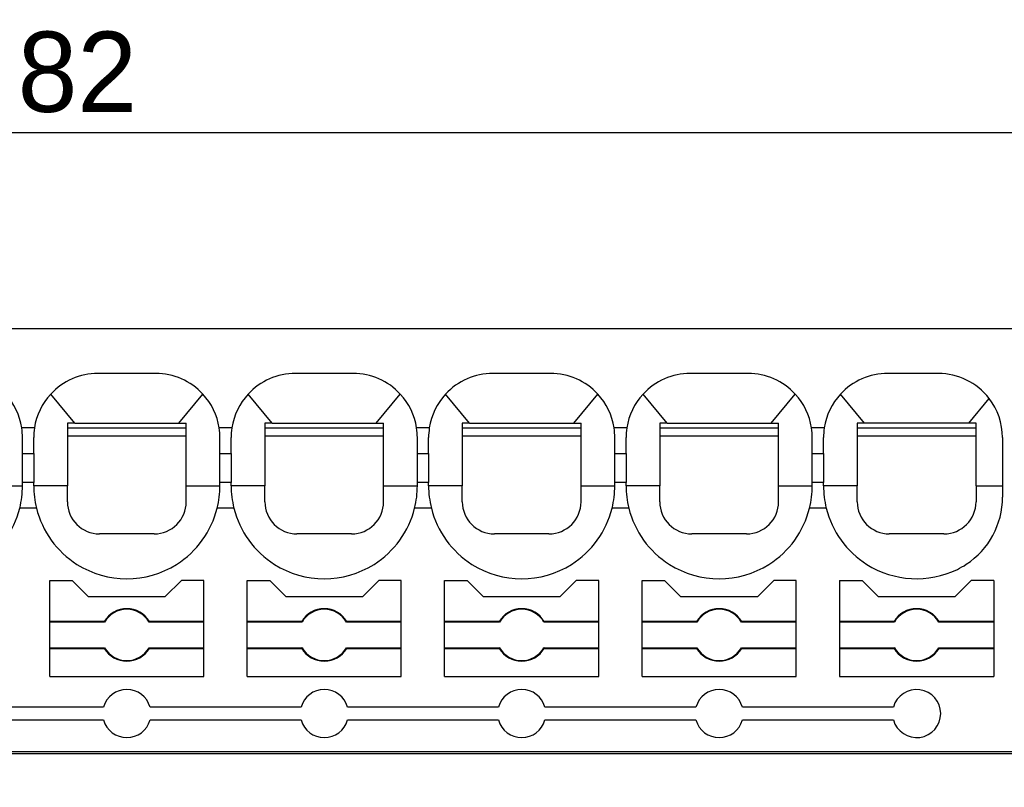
# Model space of a CAD drawing. Header units: millimetres. Extents: x -105 to 192, y -71 to 139.
# Tile 5 of 8: x 11 to 41, y 58 to 82. Entities that reach past the tile are written whole.
import ezdxf

# ---------------------------------------------------------------- set-up
doc = ezdxf.new("R2010")
doc.units = ezdxf.units.MM
doc.header["$LTSCALE"] = 1.5
doc.layers.get('0').update_dxf_attribs({"linetype": 'CONTINUOUS'})
doc.layers.get('Defpoints').update_dxf_attribs({"linetype": 'CONTINUOUS'})
doc.dimstyles.new('ISO-25', dxfattribs={"dimtxt": 2.5, "dimasz": 2.5, "dimexe": 1.25, "dimexo": 0.625, "dimtad": 1, "dimdsep": 46, "dimtxsty": 'STANDARD', "dimblk": 'OPEN30', "dimcen": 2.5, "dimadec": 0, "dimazin": 0, "dimtfac": 1, "dimtmove": 0, "dimatfit": 3, "dimldrblk": 'OPEN30', "dimfxl": 1, "dimarcsym": 0})

# ---------------------------------------------------------------- blocks, each defined once
blk = doc.blocks.new('_Open30')
at = {"color": 0, "linetype": 'ByBlock', "lineweight": -2}
for p, q in [((-1, 0.268), (0, 0)), ((0, 0), (-1, -0.268)), ((0, 0), (-1, 0))]:
    blk.add_line(p, q, dxfattribs=at)
blk = doc.blocks.new('*D21')
at = {"color": 0, "lineweight": -2, "transparency": 16777216}
for p, q in [((-24.664, 58.453), (-24.664, 79.487)), ((45.161, 65.403), (45.161, 79.487)), ((-22.164, 78.237), (42.661, 78.237))]:
    blk.add_line(p, q, dxfattribs=at)
at = {"layer": 'Defpoints', "color": 0, "transparency": 16777216}
for p in [(45.161, 78.237), (45.161, 64.778), (-24.664, 57.828)]:
    blk.add_point(p, dxfattribs=at)
at = {"color": 0, "lineweight": -2, "transparency": 16777216, "xscale": 2.5, "yscale": 2.5, "zscale": 2.5, "rotation": 180}
blk.add_blockref('_Open30', (-24.664, 78.237), dxfattribs=at)
at = {"color": 0, "lineweight": -2, "transparency": 16777216, "xscale": 2.5, "yscale": 2.5, "zscale": 2.5}
blk.add_blockref('_Open30', (45.161, 78.237), dxfattribs=at)
at = {"color": 0, "transparency": 16777216, "insert": (10.248, 80.112), "char_height": 2.5, "attachment_point": 5}
blk.add_mtext('69.82', dxfattribs=at)

msp = doc.modelspace()

# ---------------------------------------------------------------- linework, layer by layer
at = {"linetype": 'Continuous'}
for p, q in [((15.011, 70.728), (13.211, 70.728)), ((21.161, 70.728), (19.361, 70.728)), ((27.311, 70.728), (25.511, 70.728)), ((33.461, 70.728), (31.661, 70.728)), ((39.386, 70.728), (37.811, 70.728)), ((12.489, 69.178), (11.741, 70.085)), ((15.733, 69.178), (16.48, 70.085)), ((18.639, 69.178), (17.891, 70.085)), ((21.883, 69.178), (22.63, 70.085)), ((24.789, 69.178), (24.041, 70.085)), ((28.033, 69.178), (28.78, 70.085)), ((30.939, 69.178), (30.191, 70.085)), ((34.183, 69.178), (34.93, 70.085)), ((37.089, 69.178), (36.341, 70.085)), ((40.333, 69.178), (40.969, 69.95)), ((11.233, 69.028), (10.838, 69.028)), ((12.261, 69.178), (12.261, 69.028)), ((12.489, 69.178), (12.261, 69.178)), ((12.261, 69.028), (12.261, 68.778)), ((12.261, 69.028), (15.961, 69.028)), ((12.489, 69.178), (15.733, 69.178)), ((15.733, 69.178), (15.961, 69.178)), ((15.961, 69.028), (15.961, 69.178)), ((15.961, 68.778), (15.961, 69.028)), ((17.383, 69.028), (16.988, 69.028)), ((18.639, 69.178), (18.411, 69.178)), ((18.411, 69.178), (18.411, 69.028)), ((18.411, 69.028), (18.411, 68.778)), ((18.411, 69.028), (22.111, 69.028)), ((18.639, 69.178), (21.883, 69.178)), ((21.883, 69.178), (22.111, 69.178)), ((22.111, 69.028), (22.111, 69.178)), ((22.111, 68.778), (22.111, 69.028)), ((23.533, 69.028), (23.138, 69.028)), ((24.789, 69.178), (24.561, 69.178)), ((24.561, 69.178), (24.561, 69.028)), ((24.561, 69.028), (24.561, 68.778)), ((24.561, 69.028), (28.261, 69.028)), ((24.789, 69.178), (28.033, 69.178)), ((28.033, 69.178), (28.261, 69.178)), ((28.261, 69.028), (28.261, 69.178)), ((28.261, 68.778), (28.261, 69.028)), ((29.683, 69.028), (29.288, 69.028)), ((30.711, 69.178), (30.711, 69.028)), ((30.939, 69.178), (30.711, 69.178)), ((30.711, 69.028), (30.711, 68.778)), ((30.711, 69.028), (34.411, 69.028)), ((30.939, 69.178), (34.183, 69.178)), ((34.183, 69.178), (34.411, 69.178)), ((34.411, 69.028), (34.411, 69.178)), ((34.411, 68.778), (34.411, 69.028)), ((35.833, 69.028), (35.438, 69.028)), ((37.089, 69.178), (36.861, 69.178)), ((36.861, 69.178), (36.861, 69.028)), ((36.861, 69.028), (36.861, 68.778)), ((36.861, 69.028), (40.561, 69.028)), ((40.333, 69.178), (37.089, 69.178)), ((40.561, 69.178), (40.333, 69.178)), ((40.561, 69.028), (40.561, 69.178)), ((40.561, 68.778), (40.561, 69.028)), ((10.861, 68.228), (10.861, 68.728)), ((11.211, 68.228), (11.211, 68.728)), ((12.261, 68.778), (12.261, 67.228)), ((12.261, 68.778), (15.961, 68.778)), ((15.961, 67.228), (15.961, 68.778)), ((17.011, 68.228), (17.011, 68.728)), ((17.361, 68.228), (17.361, 68.728)), ((18.411, 68.778), (18.411, 67.228)), ((18.411, 68.778), (22.111, 68.778)), ((22.111, 67.228), (22.111, 68.778)), ((23.161, 68.228), (23.161, 68.728)), ((23.511, 68.228), (23.511, 68.728)), ((24.561, 68.778), (24.561, 67.228)), ((24.561, 68.778), (28.261, 68.778)), ((28.261, 67.228), (28.261, 68.778)), ((29.311, 68.228), (29.311, 68.728)), ((29.661, 68.228), (29.661, 68.728)), ((30.711, 68.778), (30.711, 67.228)), ((30.711, 68.778), (34.411, 68.778)), ((34.411, 67.228), (34.411, 68.778)), ((35.461, 68.228), (35.461, 68.728)), ((35.811, 68.228), (35.811, 68.728)), ((36.861, 68.778), (36.861, 67.228)), ((36.861, 68.778), (40.561, 68.778)), ((40.561, 67.228), (40.561, 68.778)), ((41.386, 68.728), (41.386, 67.228)), ((10.861, 68.228), (11.211, 68.228)), ((10.861, 67.328), (10.861, 68.228)), ((11.211, 68.228), (11.211, 67.328)), ((17.011, 68.228), (17.361, 68.228)), ((17.011, 67.328), (17.011, 68.228)), ((17.361, 68.228), (17.361, 67.328)), ((23.161, 68.228), (23.511, 68.228)), ((23.161, 67.328), (23.161, 68.228)), ((23.511, 68.228), (23.511, 67.328)), ((29.311, 68.228), (29.661, 68.228)), ((29.311, 67.328), (29.311, 68.228)), ((29.661, 68.228), (29.661, 67.328)), ((35.461, 67.328), (35.461, 68.228)), ((35.461, 68.228), (35.811, 68.228)), ((35.811, 68.228), (35.811, 67.328)), ((9.811, 67.228), (10.861, 67.228)), ((10.861, 67.228), (10.861, 67.328)), ((11.211, 67.328), (10.861, 67.328)), ((11.211, 67.228), (11.211, 67.328)), ((12.261, 67.228), (11.211, 67.228)), ((15.961, 67.228), (17.011, 67.228)), ((17.011, 67.228), (17.011, 67.328)), ((17.361, 67.328), (17.011, 67.328)), ((17.361, 67.228), (17.361, 67.328)), ((18.411, 67.228), (17.361, 67.228)), ((22.111, 67.228), (23.161, 67.228)), ((23.511, 67.328), (23.161, 67.328)), ((23.161, 67.228), (23.161, 67.328)), ((23.511, 67.228), (23.511, 67.328)), ((24.561, 67.228), (23.511, 67.228)), ((28.261, 67.228), (29.311, 67.228)), ((29.661, 67.328), (29.311, 67.328)), ((29.311, 67.228), (29.311, 67.328)), ((29.661, 67.228), (29.661, 67.328)), ((30.711, 67.228), (29.661, 67.228)), ((34.411, 67.228), (35.461, 67.228)), ((35.461, 67.228), (35.461, 67.328)), ((35.811, 67.328), (35.461, 67.328)), ((35.811, 67.228), (35.811, 67.328)), ((36.861, 67.228), (35.811, 67.228)), ((40.561, 67.228), (41.386, 67.228)), ((41.386, 67.228), (41.386, 66.869)), ((11.296, 66.528), (10.775, 66.528)), ((17.446, 66.528), (16.925, 66.528)), ((23.596, 66.528), (23.075, 66.528)), ((29.746, 66.528), (29.225, 66.528)), ((35.896, 66.528), (35.375, 66.528)), ((11.711, 62.997), (11.711, 64.278)), ((11.711, 64.278), (12.411, 64.278)), ((12.411, 64.278), (12.911, 63.778)), ((15.311, 63.778), (15.811, 64.278)), ((16.511, 64.278), (15.811, 64.278)), ((16.511, 62.997), (16.511, 64.278)), ((17.861, 62.997), (17.861, 64.278)), ((17.861, 64.278), (18.561, 64.278)), ((18.561, 64.278), (19.061, 63.778)), ((21.461, 63.778), (21.961, 64.278)), ((22.661, 64.278), (21.961, 64.278)), ((22.661, 62.997), (22.661, 64.278)), ((24.011, 64.278), (24.711, 64.278)), ((24.011, 62.997), (24.011, 64.278)), ((24.711, 64.278), (25.211, 63.778)), ((27.611, 63.778), (28.111, 64.278)), ((28.811, 64.278), (28.111, 64.278)), ((28.811, 62.997), (28.811, 64.278)), ((30.161, 64.278), (30.861, 64.278)), ((30.161, 62.997), (30.161, 64.278)), ((30.861, 64.278), (31.361, 63.778)), ((33.761, 63.778), (34.261, 64.278)), ((34.961, 64.278), (34.261, 64.278)), ((34.961, 62.997), (34.961, 64.278)), ((36.311, 64.278), (37.011, 64.278)), ((36.311, 64.278), (36.311, 62.997)), ((37.011, 64.278), (37.511, 63.778)), ((39.911, 63.778), (40.411, 64.278)), ((41.111, 64.278), (40.411, 64.278)), ((41.111, 64.278), (41.111, 62.997)), ((12.911, 63.778), (15.311, 63.778)), ((19.061, 63.778), (21.461, 63.778)), ((25.211, 63.778), (27.611, 63.778)), ((31.361, 63.778), (33.761, 63.778)), ((37.511, 63.778), (39.911, 63.778)), ((11.711, 62.978), (11.711, 62.997)), ((13.407, 62.997), (11.711, 62.997)), ((11.711, 62.178), (11.711, 62.978)), ((13.418, 62.978), (11.711, 62.978)), ((16.511, 62.978), (14.804, 62.978)), ((16.511, 62.997), (14.814, 62.997)), ((16.511, 62.978), (16.511, 62.997)), ((16.511, 62.178), (16.511, 62.978)), ((17.861, 62.978), (17.861, 62.997)), ((19.557, 62.997), (17.861, 62.997)), ((17.861, 62.178), (17.861, 62.978)), ((19.568, 62.978), (17.861, 62.978)), ((22.661, 62.978), (20.954, 62.978)), ((22.661, 62.997), (20.964, 62.997)), ((22.661, 62.978), (22.661, 62.997)), ((22.661, 62.178), (22.661, 62.978)), ((25.707, 62.997), (24.011, 62.997)), ((24.011, 62.978), (24.011, 62.997)), ((25.718, 62.978), (24.011, 62.978)), ((24.011, 62.178), (24.011, 62.978)), ((28.811, 62.978), (27.104, 62.978)), ((28.811, 62.997), (27.114, 62.997)), ((28.811, 62.978), (28.811, 62.997)), ((28.811, 62.178), (28.811, 62.978)), ((31.857, 62.997), (30.161, 62.997)), ((30.161, 62.978), (30.161, 62.997)), ((31.868, 62.978), (30.161, 62.978)), ((30.161, 62.178), (30.161, 62.978)), ((34.961, 62.978), (33.254, 62.978)), ((34.961, 62.997), (33.264, 62.997)), ((34.961, 62.978), (34.961, 62.997)), ((34.961, 62.178), (34.961, 62.978)), ((38.007, 62.997), (36.311, 62.997)), ((36.311, 62.997), (36.311, 62.978)), ((38.018, 62.978), (36.311, 62.978)), ((36.311, 62.978), (36.311, 62.178)), ((41.111, 62.978), (39.404, 62.978)), ((41.111, 62.997), (39.414, 62.997)), ((41.111, 62.997), (41.111, 62.978)), ((41.111, 62.978), (41.111, 62.178)), ((11.711, 62.16), (11.711, 62.178)), ((11.711, 62.178), (13.418, 62.178)), ((11.711, 61.278), (11.711, 62.16)), ((11.711, 62.16), (13.407, 62.16)), ((14.804, 62.178), (16.511, 62.178)), ((14.814, 62.16), (16.511, 62.16)), ((16.511, 62.16), (16.511, 62.178)), ((16.511, 61.278), (16.511, 62.16)), ((17.861, 62.178), (19.568, 62.178)), ((17.861, 62.16), (17.861, 62.178)), ((17.861, 61.278), (17.861, 62.16)), ((17.861, 62.16), (19.557, 62.16)), ((20.954, 62.178), (22.661, 62.178)), ((20.964, 62.16), (22.661, 62.16)), ((22.661, 62.16), (22.661, 62.178)), ((22.661, 61.278), (22.661, 62.16)), ((24.011, 62.178), (25.718, 62.178)), ((24.011, 62.16), (24.011, 62.178)), ((24.011, 62.16), (25.707, 62.16)), ((24.011, 61.278), (24.011, 62.16)), ((27.104, 62.178), (28.811, 62.178)), ((27.114, 62.16), (28.811, 62.16)), ((28.811, 62.16), (28.811, 62.178)), ((28.811, 61.278), (28.811, 62.16)), ((30.161, 62.178), (31.868, 62.178)), ((30.161, 62.16), (30.161, 62.178)), ((30.161, 62.16), (31.857, 62.16)), ((30.161, 61.278), (30.161, 62.16)), ((33.254, 62.178), (34.961, 62.178)), ((33.264, 62.16), (34.961, 62.16)), ((34.961, 62.16), (34.961, 62.178)), ((34.961, 61.278), (34.961, 62.16)), ((36.311, 62.178), (38.018, 62.178)), ((36.311, 62.178), (36.311, 62.16)), ((36.311, 62.16), (38.007, 62.16)), ((36.311, 62.16), (36.311, 61.278)), ((39.404, 62.178), (41.111, 62.178)), ((39.414, 62.16), (41.111, 62.16)), ((41.111, 62.178), (41.111, 62.16)), ((41.111, 62.16), (41.111, 61.278)), ((11.711, 61.278), (16.511, 61.278)), ((17.861, 61.278), (22.661, 61.278)), ((24.011, 61.278), (28.811, 61.278)), ((30.161, 61.278), (34.961, 61.278)), ((36.311, 61.278), (41.111, 61.278)), ((11.036, 60.328), (8.684, 60.328)), ((13.388, 60.328), (11.036, 60.328)), ((17.186, 60.328), (14.834, 60.328)), ((19.538, 60.328), (17.186, 60.328)), ((23.336, 60.328), (20.984, 60.328)), ((25.688, 60.328), (23.336, 60.328)), ((29.486, 60.328), (27.134, 60.328)), ((31.838, 60.328), (29.486, 60.328)), ((37.988, 60.328), (33.284, 60.328)), ((8.684, 59.928), (11.036, 59.928)), ((11.036, 59.928), (13.388, 59.928)), ((14.834, 59.928), (17.186, 59.928)), ((17.186, 59.928), (19.538, 59.928)), ((20.984, 59.928), (23.336, 59.928)), ((23.336, 59.928), (25.688, 59.928)), ((27.134, 59.928), (29.486, 59.928)), ((29.486, 59.928), (31.838, 59.928)), ((33.284, 59.928), (37.988, 59.928)), ((-13.564, 58.948), (41.786, 58.948)), ((-13.564, 58.878), (41.786, 58.878))]:
    msp.add_line(p, q, dxfattribs=at)
for centre, radius, start, end in [((13.211, 68.728), 2, 90, 137.2873), ((15.011, 68.728), 2, 42.7127, 90), ((19.361, 68.728), 2, 90, 137.2873), ((21.161, 68.728), 2, 42.7127, 90), ((25.511, 68.728), 2, 90, 137.2873), ((27.311, 68.728), 2, 42.7127, 90), ((31.661, 68.728), 2, 90, 137.2873), ((33.461, 68.728), 2, 42.7127, 90), ((37.811, 68.728), 2, 90, 137.2873), ((39.386, 68.728), 2, 37.6563, 90), ((8.861, 68.728), 2, 8.6269, 42.7127), ((13.211, 68.728), 2, 137.2873, 171.3731), ((15.011, 68.728), 2, 8.6269, 42.7127), ((19.361, 68.728), 2, 137.2873, 171.3731), ((21.161, 68.728), 2, 8.6269, 42.7127), ((25.511, 68.728), 2, 137.2873, 171.3731), ((27.311, 68.728), 2, 8.6269, 42.7127), ((31.661, 68.728), 2, 137.2873, 171.3731), ((33.461, 68.728), 2, 8.6269, 42.7127), ((37.811, 68.728), 2, 137.2873, 171.3731), ((39.386, 68.728), 2, 360, 37.6563), ((8.861, 68.728), 2, 0, 8.6269), ((13.211, 68.728), 2, 171.3731, 180), ((15.011, 68.728), 2, 0, 8.6269), ((19.361, 68.728), 2, 171.3731, 180), ((21.161, 68.728), 2, 0, 8.6269), ((25.511, 68.728), 2, 171.3731, 180), ((27.311, 68.728), 2, 0, 8.6269), ((31.661, 68.728), 2, 171.3731, 180), ((33.461, 68.728), 2, 0, 8.6269), ((37.811, 68.728), 2, 171.3731, 180), ((7.961, 67.228), 2.9, 346.032, 0), ((14.111, 67.228), 2.9, 180, 193.968), ((14.111, 67.228), 2.9, 346.032, 0), ((20.261, 67.228), 2.9, 180, 193.968), ((20.261, 67.228), 2.9, 346.032, 0), ((26.411, 67.228), 2.9, 180, 193.968), ((26.411, 67.228), 2.9, 346.032, 0), ((32.561, 67.228), 2.9, 180, 193.968), ((32.561, 67.228), 2.9, 346.032, 0), ((38.711, 67.228), 2.9, 180, 193.968), ((38.886, 66.869), 2.5, 303.2668, 360), ((13.261, 66.728), 1, 180, 270), ((14.961, 66.728), 1, 270, 360), ((19.411, 66.728), 1, 180, 270), ((21.111, 66.728), 1, 270, 360), ((25.561, 66.728), 1, 180, 270), ((27.261, 66.728), 1, 270, 360), ((31.711, 66.728), 1, 180, 270), ((33.411, 66.728), 1, 270, 360), ((37.861, 66.728), 1, 180, 270), ((39.561, 66.728), 1, 270, 360), ((7.961, 67.228), 2.9, 302.3465, 346.032), ((14.111, 67.228), 2.9, 193.968, 237.6535), ((14.111, 67.228), 2.9, 302.3465, 346.032), ((20.261, 67.228), 2.9, 193.968, 237.6535), ((20.261, 67.228), 2.9, 302.3465, 346.032), ((26.411, 67.228), 2.9, 193.968, 237.6535), ((26.411, 67.228), 2.9, 302.3465, 346.032), ((32.561, 67.228), 2.9, 193.968, 237.6535), ((32.561, 67.228), 2.9, 302.3465, 346.032), ((38.711, 67.228), 2.9, 193.968, 237.6535), ((14.111, 67.228), 2.9, 237.6535, 302.3465), ((20.261, 67.228), 2.9, 237.6535, 302.3465), ((26.411, 67.228), 2.9, 237.6535, 302.3465), ((32.561, 67.228), 2.9, 237.6535, 302.3465), ((38.711, 67.228), 2.9, 237.6535, 295.9445), ((38.886, 66.869), 2.5, 295.9445, 303.2668), ((14.111, 62.578), 0.818, 30.7443, 149.2557), ((14.111, 62.578), 0.8, 30, 150), ((20.261, 62.578), 0.818, 30.7443, 149.2557), ((20.261, 62.578), 0.8, 30, 150), ((26.411, 62.578), 0.818, 30.7443, 149.2557), ((26.411, 62.578), 0.8, 30, 150), ((32.561, 62.578), 0.818, 30.7443, 149.2557), ((32.561, 62.578), 0.8, 30, 150), ((38.711, 62.578), 0.818, 30.7443, 149.2557), ((38.711, 62.578), 0.8, 30, 150), ((14.111, 62.578), 0.818, 210.7443, 329.2557), ((14.111, 62.578), 0.8, 210, 330), ((20.261, 62.578), 0.818, 210.7443, 329.2557), ((20.261, 62.578), 0.8, 210, 330), ((26.411, 62.578), 0.818, 210.7443, 329.2557), ((26.411, 62.578), 0.8, 210, 330), ((32.561, 62.578), 0.818, 210.7443, 329.2557), ((32.561, 62.578), 0.8, 210, 330), ((38.711, 62.578), 0.818, 210.7443, 329.2557), ((38.711, 62.578), 0.8, 210, 330), ((14.111, 60.128), 0.75, 15.466, 164.534), ((20.261, 60.128), 0.75, 15.466, 164.534), ((26.411, 60.128), 0.75, 15.466, 164.534), ((32.561, 60.128), 0.75, 15.466, 164.534), ((38.711, 60.128), 0.75, 195.466, 164.534), ((14.111, 60.128), 0.75, 195.466, 344.534), ((20.261, 60.128), 0.75, 195.466, 344.534), ((26.411, 60.128), 0.75, 195.466, 344.534), ((32.561, 60.128), 0.75, 195.466, 344.534)]:
    msp.add_arc(centre, radius, start, end, dxfattribs=at)
msp.add_open_spline([(-22.964, 72.128), (-17.568, 72.128), (-6.777, 72.128), (9.411, 72.128), (25.598, 72.128), (36.39, 72.128), (41.786, 72.128)], degree=3, dxfattribs=at)
for points, knots in [([(12.261, 66.728), (12.261, 66.768), (12.261, 66.85), (12.261, 66.973), (12.261, 67.1), (12.261, 67.185), (12.261, 67.228)], [0, 0, 0, 0, 0.1198478, 0.2436772, 0.3709609, 0.5, 0.5, 0.5, 0.5]), ([(15.961, 66.728), (15.961, 66.768), (15.961, 66.85), (15.961, 66.974), (15.961, 67.1), (15.961, 67.186), (15.961, 67.228)], [0, 0, 0, 0, 0.1201392, 0.2442773, 0.3712669, 0.5, 0.5, 0.5, 0.5]), ([(18.411, 66.728), (18.411, 66.768), (18.411, 66.85), (18.411, 66.973), (18.411, 67.1), (18.411, 67.185), (18.411, 67.228)], [0, 0, 0, 0, 0.1198478, 0.2436772, 0.3709609, 0.5, 0.5, 0.5, 0.5]), ([(22.111, 66.728), (22.111, 66.768), (22.111, 66.85), (22.111, 66.974), (22.111, 67.1), (22.111, 67.186), (22.111, 67.228)], [0, 0, 0, 0, 0.1201392, 0.2442773, 0.3712669, 0.5, 0.5, 0.5, 0.5]), ([(24.561, 66.728), (24.561, 66.768), (24.561, 66.85), (24.561, 66.973), (24.561, 67.1), (24.561, 67.185), (24.561, 67.228)], [0, 0, 0, 0, 0.1198478, 0.2436772, 0.3709609, 0.5, 0.5, 0.5, 0.5]), ([(28.261, 66.728), (28.261, 66.768), (28.261, 66.85), (28.261, 66.974), (28.261, 67.1), (28.261, 67.186), (28.261, 67.228)], [0, 0, 0, 0, 0.1201392, 0.2442773, 0.3712669, 0.5, 0.5, 0.5, 0.5]), ([(30.711, 66.728), (30.711, 66.768), (30.711, 66.85), (30.711, 66.973), (30.711, 67.1), (30.711, 67.185), (30.711, 67.228)], [0, 0, 0, 0, 0.1198478, 0.2436772, 0.3709609, 0.5, 0.5, 0.5, 0.5]), ([(34.411, 66.728), (34.411, 66.768), (34.411, 66.85), (34.411, 66.974), (34.411, 67.1), (34.411, 67.186), (34.411, 67.228)], [0, 0, 0, 0, 0.1201392, 0.2442773, 0.3712669, 0.5, 0.5, 0.5, 0.5]), ([(36.861, 66.728), (36.861, 66.768), (36.861, 66.85), (36.861, 66.974), (36.861, 67.1), (36.861, 67.186), (36.861, 67.228)], [0, 0, 0, 0, 0.1201648, 0.24433, 0.3712937, 0.5, 0.5, 0.5, 0.5]), ([(40.561, 67.228), (40.561, 67.186), (40.561, 67.1), (40.561, 66.974), (40.561, 66.85), (40.561, 66.768), (40.561, 66.728)], [0, 0, 0, 0, 0.1287063, 0.25567, 0.3798352, 0.5000001, 0.5000001, 0.5000001, 0.5000001]), ([(14.961, 65.728), (14.885, 65.728), (14.739, 65.728), (14.526, 65.728), (14.319, 65.728), (14.111, 65.728), (13.904, 65.728), (13.697, 65.728), (13.484, 65.728), (13.338, 65.728), (13.261, 65.728)], [0, 0, 0, 0, 0.228594, 0.437459, 0.63851, 0.849324, 1.060289, 1.261523, 1.468755, 1.7, 1.7, 1.7, 1.7]), ([(21.111, 65.728), (21.034, 65.728), (20.888, 65.728), (20.675, 65.728), (20.469, 65.728), (20.261, 65.728), (20.054, 65.728), (19.847, 65.728), (19.634, 65.728), (19.488, 65.728), (19.411, 65.728)], [0, 0, 0, 0, 0.229956, 0.437459, 0.63851, 0.849324, 1.060289, 1.261523, 1.468755, 1.7, 1.7, 1.7, 1.7]), ([(27.261, 65.728), (27.185, 65.728), (27.039, 65.728), (26.826, 65.728), (26.619, 65.728), (26.411, 65.728), (26.204, 65.728), (25.997, 65.728), (25.784, 65.728), (25.637, 65.728), (25.561, 65.728)], [0, 0, 0, 0, 0.227123, 0.437459, 0.63851, 0.849324, 1.060289, 1.261523, 1.470099, 1.7, 1.7, 1.7, 1.7]), ([(33.411, 65.728), (33.336, 65.728), (33.19, 65.728), (32.977, 65.728), (32.769, 65.728), (32.561, 65.728), (32.354, 65.728), (32.147, 65.728), (31.933, 65.728), (31.787, 65.728), (31.711, 65.728)], [0, 0, 0, 0, 0.224732, 0.437459, 0.63851, 0.849324, 1.060289, 1.261523, 1.470574, 1.7, 1.7, 1.7, 1.7]), ([(39.561, 65.728), (39.486, 65.728), (39.34, 65.728), (39.127, 65.728), (38.919, 65.728), (38.711, 65.728), (38.504, 65.728), (38.297, 65.728), (38.084, 65.728), (37.938, 65.728), (37.861, 65.728)], [0, 0, 0, 0, 0.22438, 0.43746, 0.63851, 0.849324, 1.060289, 1.261523, 1.468759, 1.7, 1.7, 1.7, 1.7]), ([(13.418, 62.978), (13.417, 62.98), (13.415, 62.983), (13.413, 62.988), (13.41, 62.992), (13.408, 62.995), (13.407, 62.997)], [0, 0, 0, 0, 0.00532628, 0.01058012, 0.01587675, 0.02114064, 0.02114064, 0.02114064, 0.02114064]), ([(14.804, 62.978), (14.804, 62.98), (14.806, 62.983), (14.809, 62.988), (14.811, 62.992), (14.813, 62.995), (14.814, 62.997)], [0, 0, 0, 0, 0.00528252, 0.01058012, 0.01587669, 0.02114064, 0.02114064, 0.02114064, 0.02114064]), ([(19.568, 62.978), (19.567, 62.98), (19.565, 62.983), (19.563, 62.988), (19.56, 62.992), (19.558, 62.995), (19.557, 62.997)], [0, 0, 0, 0, 0.00532628, 0.01058012, 0.01584101, 0.02114064, 0.02114064, 0.02114064, 0.02114064]), ([(20.954, 62.978), (20.954, 62.98), (20.956, 62.983), (20.959, 62.988), (20.961, 62.992), (20.963, 62.995), (20.964, 62.997)], [0, 0, 0, 0, 0.00528252, 0.01058012, 0.01584109, 0.02114064, 0.02114064, 0.02114064, 0.02114064]), ([(25.718, 62.978), (25.717, 62.98), (25.715, 62.983), (25.713, 62.988), (25.71, 62.992), (25.708, 62.995), (25.707, 62.997)], [0, 0, 0, 0, 0.00532628, 0.01058012, 0.01587685, 0.02114064, 0.02114064, 0.02114064, 0.02114064]), ([(27.104, 62.978), (27.104, 62.98), (27.106, 62.983), (27.109, 62.988), (27.111, 62.992), (27.113, 62.995), (27.114, 62.997)], [0, 0, 0, 0, 0.00528252, 0.01058012, 0.01584109, 0.02114064, 0.02114064, 0.02114064, 0.02114064]), ([(31.868, 62.978), (31.867, 62.98), (31.865, 62.983), (31.863, 62.988), (31.86, 62.992), (31.858, 62.995), (31.857, 62.997)], [0, 0, 0, 0, 0.00528253, 0.01058012, 0.01584089, 0.02114064, 0.02114064, 0.02114064, 0.02114064]), ([(33.254, 62.978), (33.254, 62.98), (33.256, 62.983), (33.259, 62.988), (33.261, 62.992), (33.263, 62.995), (33.264, 62.997)], [0, 0, 0, 0, 0.00528252, 0.01058012, 0.01587695, 0.02114064, 0.02114064, 0.02114064, 0.02114064]), ([(38.018, 62.978), (38.017, 62.98), (38.015, 62.983), (38.013, 62.988), (38.01, 62.992), (38.008, 62.995), (38.007, 62.997)], [0, 0, 0, 0, 0.00528253, 0.01058012, 0.01587679, 0.02114064, 0.02114064, 0.02114064, 0.02114064]), ([(39.404, 62.978), (39.404, 62.98), (39.406, 62.983), (39.409, 62.988), (39.411, 62.992), (39.413, 62.995), (39.414, 62.997)], [0, 0, 0, 0, 0.00528252, 0.01058012, 0.01584066, 0.02114064, 0.02114064, 0.02114064, 0.02114064]), ([(13.418, 62.178), (13.417, 62.177), (13.415, 62.174), (13.413, 62.169), (13.41, 62.165), (13.408, 62.162), (13.407, 62.16)], [0, 0, 0, 0, 0.00528252, 0.01058012, 0.01584096, 0.02114064, 0.02114064, 0.02114064, 0.02114064]), ([(14.814, 62.16), (14.813, 62.162), (14.811, 62.165), (14.809, 62.169), (14.806, 62.174), (14.804, 62.177), (14.804, 62.178)], [0, 0, 0, 0, 0.00531708, 0.01056052, 0.01587109, 0.02114064, 0.02114064, 0.02114064, 0.02114064]), ([(19.568, 62.178), (19.567, 62.177), (19.565, 62.174), (19.563, 62.169), (19.56, 62.165), (19.558, 62.162), (19.557, 62.16)], [0, 0, 0, 0, 0.00532631, 0.01058012, 0.01587691, 0.02114064, 0.02114064, 0.02114064, 0.02114064]), ([(20.964, 62.16), (20.963, 62.162), (20.961, 62.165), (20.959, 62.169), (20.956, 62.174), (20.954, 62.177), (20.954, 62.178)], [0, 0, 0, 0, 0.00531714, 0.01056052, 0.01587109, 0.02114064, 0.02114064, 0.02114064, 0.02114064]), ([(25.718, 62.178), (25.717, 62.177), (25.715, 62.174), (25.713, 62.169), (25.71, 62.165), (25.708, 62.162), (25.707, 62.16)], [0, 0, 0, 0, 0.00528252, 0.01058012, 0.01587709, 0.02114064, 0.02114064, 0.02114064, 0.02114064]), ([(27.114, 62.16), (27.113, 62.162), (27.111, 62.165), (27.109, 62.169), (27.106, 62.174), (27.104, 62.177), (27.104, 62.178)], [0, 0, 0, 0, 0.00527304, 0.01056052, 0.01587109, 0.02114064, 0.02114064, 0.02114064, 0.02114064]), ([(31.868, 62.178), (31.867, 62.177), (31.865, 62.174), (31.863, 62.169), (31.86, 62.165), (31.858, 62.162), (31.857, 62.16)], [0, 0, 0, 0, 0.00528252, 0.01058012, 0.01587661, 0.02114064, 0.02114064, 0.02114064, 0.02114064]), ([(33.264, 62.16), (33.263, 62.162), (33.261, 62.165), (33.259, 62.169), (33.256, 62.174), (33.254, 62.177), (33.254, 62.178)], [0, 0, 0, 0, 0.00527298, 0.01056052, 0.01585164, 0.02114064, 0.02114064, 0.02114064, 0.02114064]), ([(38.018, 62.178), (38.017, 62.177), (38.015, 62.174), (38.013, 62.169), (38.01, 62.165), (38.008, 62.162), (38.007, 62.16)], [0, 0, 0, 0, 0.00532626, 0.01058012, 0.01584102, 0.02114064, 0.02114064, 0.02114064, 0.02114064]), ([(39.414, 62.16), (39.413, 62.162), (39.411, 62.165), (39.409, 62.169), (39.406, 62.174), (39.404, 62.177), (39.404, 62.178)], [0, 0, 0, 0, 0.00527308, 0.01056052, 0.01585134, 0.02114064, 0.02114064, 0.02114064, 0.02114064])]:
    msp.add_open_spline(points, degree=3, knots=knots, dxfattribs=at)

# ---------------------------------------------------------------- dimensions: what is measured, and where the dimension line sits
dim = msp.add_linear_dim(base=(45.1607376, 78.2374348), p1=(-24.6642623, 57.8284306), p2=(45.1607376, 64.7784305), dimstyle='ISO-25')
dim.commit()
dim.dimension.update_dxf_attribs({"geometry": '*D21', "text_midpoint": (10.2482376, 80.1124348)})

doc.saveas('drawing.dxf')
